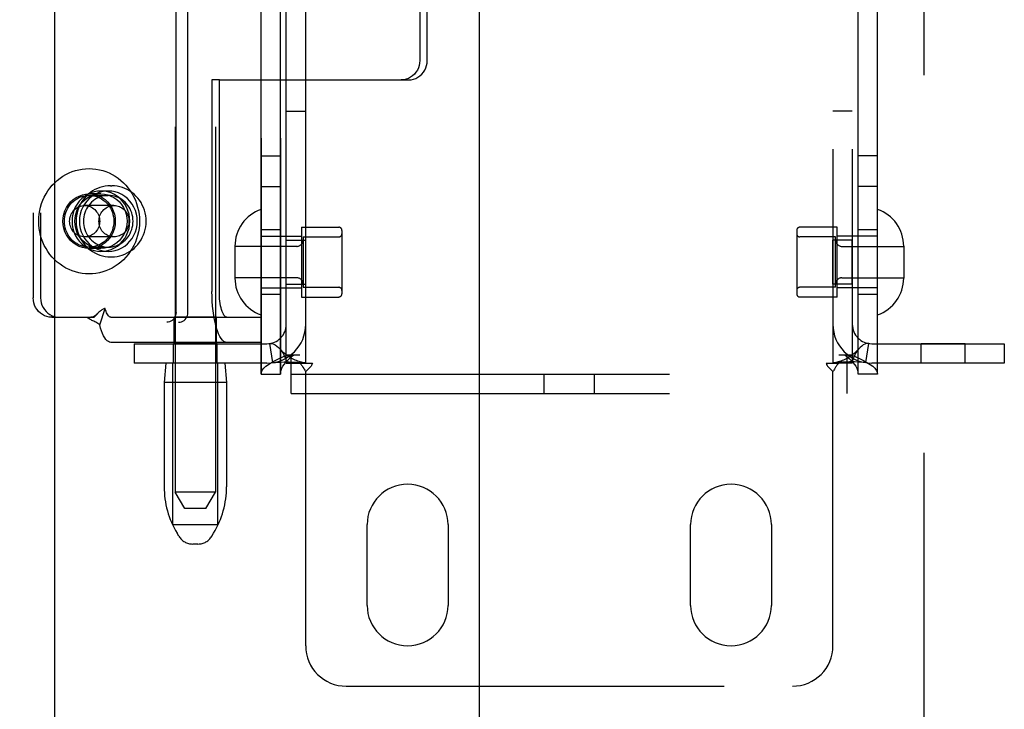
# Model space of a CAD drawing. Header units: inches. Extents: x 0 to 212, y 0 to 138.
# Tile 13 of 33: x 64.79 to 67.84, y 72.98 to 75.12. Entities that reach past the tile are written whole.
import ezdxf

# ---------------------------------------------------------------- set-up
doc = ezdxf.new("R2010")
doc.units = ezdxf.units.IN
doc.header["$LTSCALE"] = 11.6875
doc.header["$MEASUREMENT"] = 0
doc.linetypes.add('HIDDEN', pattern=[0.2, 0.1, -0.1])
doc.layers.get('0').update_dxf_attribs({"linetype": 'CONTINUOUS'})
for name, color, linetype in [('02___PRT_ALL_AXES', 7, 'CONTINUOUS'), ('DEFAULT_2', 8, 'HIDDEN'), ('DIMENSIONS', 7, 'CONTINUOUS')]:
    doc.layers.add(name, color=color, linetype=linetype)
doc.styles.get("Standard").update_dxf_attribs({"font": 'arial.ttf'})
doc.dimstyles.new('DIMSTYLE_1', dxfattribs={"dimtxt": 0.9375, "dimasz": 1.25, "dimexe": 0.09, "dimexo": 0.07, "dimgap": 0.0375, "dimtad": 0, "dimtih": 1, "dimtoh": 1, "dimzin": 4, "dimdsep": 46, "dimtxsty": 'Standard', "dimblk": '_FILLED', "dimblk1": '_FILLED', "dimblk2": '_FILLED', "dimcen": 0.09, "dimazin": 1, "dimtfac": 1, "dimtdec": 3, "dimtofl": 0, "dimtmove": 0, "dimatfit": 3, "dimldrblk": '_FILLED', "dimfxl": 0, "dimtolj": 1, "dimtzin": 4, "dimarcsym": 0})

# ---------------------------------------------------------------- blocks, each defined once
blk = doc.blocks.new('_FILLED')
at = {"color": 0, "linetype": 'ByBlock'}
blk.add_solid([(0, 0), (-1, 0.2), (-1, -0.2)], dxfattribs=at)
blk = doc.blocks.new('*D17')
at = {"layer": 'DIMENSIONS', "color": 2, "linetype": 'Continuous'}
for p, q in [((61.2775, 81.0858), (58.9157, 81.0858)), ((64.9025, 81.0858), (67.4025, 81.0858))]:
    blk.add_line(p, q, dxfattribs=at)
at = {"layer": 'DIMENSIONS', "color": 2, "linetype": 'Continuous', "xscale": 1.25, "yscale": 1.25, "zscale": 1.25}
blk.add_blockref('_FILLED', (61.2775, 81.0858), dxfattribs=at)
at = {"layer": 'DIMENSIONS', "color": 2, "linetype": 'Continuous', "xscale": 1.25, "yscale": 1.25, "zscale": 1.25, "rotation": 180}
blk.add_blockref('_FILLED', (64.9025, 81.0858), dxfattribs=at)
at = {"layer": 'DIMENSIONS', "color": 2, "linetype": 'Continuous', "insert": (58.447, 81.5545), "char_height": 0.9375, "width": 2.54763, "attachment_point": 3, "line_spacing_factor": 0.9}
blk.add_mtext('3.63', dxfattribs=at)

msp = doc.modelspace()

# ---------------------------------------------------------------- linework, layer by layer
at = {"color": 3, "linetype": 'Continuous'}
for p, q in [((64.9025, 104.8241), (64.9025, 46.5321)), ((66.215, 83.2614), (66.215, 68.0947))]:
    msp.add_line(p, q, dxfattribs=at)
at = {"layer": '02___PRT_ALL_AXES', "color": 8, "linetype": 'HIDDEN'}
for p, q in [((65.2752, 77.1222), (65.2752, 73.6531)), ((65.4002, 77.1222), (65.4002, 73.6531)), ((65.541, 74.0191), (65.541, 77.0871)), ((65.601, 74.0191), (65.601, 77.0871)), ((67.387, 74.0191), (67.387, 77.0871)), ((67.447, 74.0191), (67.447, 77.0871)), ((65.619, 74.8331), (65.679, 74.8331)), ((67.369, 74.8331), (67.309, 74.8331)), ((65.541, 74.6941), (65.601, 74.6941)), ((67.447, 74.6941), (67.387, 74.6941)), ((65.0755, 74.6021), (65.0793, 74.6021)), ((65.541, 74.5991), (65.601, 74.5991)), ((67.447, 74.5991), (67.387, 74.5991)), ((65.0458, 74.5766), (65.0092, 74.5766)), ((65.0686, 74.5856), (65.0458, 74.5856)), ((65.601, 74.4656), (65.541, 74.4656)), ((65.666, 74.4736), (65.666, 74.2576)), ((65.666, 74.4736), (65.781, 74.4736)), ((67.322, 74.4736), (67.207, 74.4736)), ((67.322, 74.2576), (67.322, 74.4736)), ((67.447, 74.4656), (67.387, 74.4656)), ((65.0458, 74.4076), (65.0092, 74.4076)), ((65.619, 74.2976), (65.619, 74.4336)), ((65.619, 74.4336), (65.679, 74.4336)), ((65.679, 74.2976), (65.679, 74.4336)), ((67.309, 74.2976), (67.309, 74.4336)), ((67.369, 74.4336), (67.309, 74.4336)), ((67.369, 74.2976), (67.369, 74.4336)), ((65.0686, 74.3986), (65.0458, 74.3986)), ((65.0755, 74.3821), (65.0793, 74.3821)), ((65.619, 74.2976), (65.679, 74.2976)), ((67.369, 74.2976), (67.309, 74.2976)), ((65.601, 74.2656), (65.541, 74.2656)), ((65.666, 74.2576), (65.781, 74.2576)), ((67.322, 74.2576), (67.207, 74.2576)), ((67.447, 74.2656), (67.387, 74.2656)), ((65.2727, 74.1171), (65.2727, 74.1951)), ((65.4027, 74.1951), (65.2727, 74.1951)), ((65.4027, 74.1171), (65.4027, 74.1951)), ((65.2697, 74.0531), (65.2697, 74.1131)), ((65.4057, 74.1131), (65.2697, 74.1131)), ((65.4027, 74.1171), (65.2727, 74.1171)), ((65.4057, 74.0531), (65.4057, 74.1131)), ((67.5822, 74.0531), (67.5822, 74.1131)), ((67.7182, 74.1131), (67.5822, 74.1131)), ((67.7182, 74.0531), (67.7182, 74.1131)), ((65.4057, 74.0531), (65.2697, 74.0531)), ((67.7182, 74.0531), (67.5822, 74.0531)), ((65.2412, 73.9931), (65.2412, 73.6706)), ((65.4342, 73.9931), (65.4342, 73.6706)), ((65.869, 73.3031), (65.869, 73.5531)), ((66.119, 73.5531), (66.119, 73.3031)), ((66.869, 73.3031), (66.869, 73.5531)), ((67.119, 73.5531), (67.119, 73.3031))]:
    msp.add_line(p, q, dxfattribs=at)
for points in [[(65.0092, 74.4076), (64.9986, 74.4083), (64.9883, 74.4104), (64.9783, 74.414), (64.9688, 74.4189), (64.9601, 74.425), (64.9521, 74.4323), (64.9451, 74.4406), (64.9393, 74.4498), (64.9346, 74.4597), (64.9312, 74.4702), (64.9291, 74.481), (64.9284, 74.4921), (64.9291, 74.5031), (64.9312, 74.5139), (64.9346, 74.5244), (64.9393, 74.5343), (64.9451, 74.5435), (64.9521, 74.5518), (64.9601, 74.5591), (64.9688, 74.5652), (64.9783, 74.5701), (64.9883, 74.5737), (64.9986, 74.5758), (65.0092, 74.5766)], [(65.0458, 74.5856), (65.0349, 74.5849), (65.0244, 74.5828), (65.0141, 74.5795), (65.0042, 74.5748), (64.995, 74.569), (64.9865, 74.562), (64.9789, 74.554), (64.9722, 74.5452), (64.9666, 74.5355), (64.9622, 74.5252), (64.959, 74.5144), (64.957, 74.5033), (64.9564, 74.4921), (64.957, 74.4808), (64.959, 74.4697), (64.9622, 74.4589), (64.9666, 74.4486), (64.9722, 74.4389), (64.9789, 74.4301), (64.9865, 74.4221), (64.995, 74.4151), (65.0042, 74.4093), (65.0141, 74.4046), (65.0244, 74.4013), (65.0349, 74.3993), (65.0458, 74.3986)], [(65.0458, 74.4076), (65.0352, 74.4083), (65.0249, 74.4104), (65.0149, 74.414), (65.0054, 74.4189), (64.9966, 74.425), (64.9886, 74.4323), (64.9817, 74.4406), (64.9758, 74.4498), (64.9711, 74.4597), (64.9677, 74.4702), (64.9657, 74.481), (64.965, 74.4921), (64.9657, 74.5031), (64.9677, 74.5139), (64.9711, 74.5244), (64.9758, 74.5343), (64.9817, 74.5435), (64.9886, 74.5518), (64.9966, 74.5591), (65.0054, 74.5652), (65.0149, 74.5701), (65.0249, 74.5737), (65.0352, 74.5758), (65.0458, 74.5766)], [(65.0686, 74.5856), (65.0577, 74.5849), (65.0472, 74.5828), (65.0369, 74.5795), (65.027, 74.5748), (65.0178, 74.569), (65.0093, 74.562), (65.0017, 74.554), (64.995, 74.5452), (64.9894, 74.5355), (64.985, 74.5252), (64.9818, 74.5144), (64.9798, 74.5033), (64.9792, 74.4921), (64.9798, 74.4808), (64.9818, 74.4697), (64.985, 74.4589), (64.9894, 74.4486), (64.995, 74.4389), (65.0017, 74.4301), (65.0093, 74.4221), (65.0178, 74.4151), (65.027, 74.4093), (65.0369, 74.4046), (65.0472, 74.4013), (65.0577, 74.3993), (65.0686, 74.3986)], [(65.0686, 74.5721), (65.0623, 74.5718), (65.056, 74.571), (65.0498, 74.5696), (65.0438, 74.5677), (65.0379, 74.5653), (65.0322, 74.5624), (65.0268, 74.559), (65.0216, 74.5552), (65.0168, 74.5509), (65.0123, 74.5462), (65.0082, 74.5412), (65.0045, 74.5358), (65.0013, 74.5301), (64.9985, 74.5242), (64.9962, 74.518), (64.9944, 74.5117), (64.9931, 74.5052), (64.9924, 74.4987), (64.9921, 74.4921)], [(65.0092, 74.5766), (65.0199, 74.5758), (65.0302, 74.5737), (65.0402, 74.5701), (65.0496, 74.5652), (65.0584, 74.5591), (65.0664, 74.5518), (65.0733, 74.5435), (65.0792, 74.5343), (65.0839, 74.5244), (65.0873, 74.5139), (65.0894, 74.5031), (65.0901, 74.4921), (65.0894, 74.481), (65.0873, 74.4702), (65.0839, 74.4597), (65.0792, 74.4498), (65.0733, 74.4406), (65.0664, 74.4323), (65.0584, 74.425), (65.0496, 74.4189), (65.0402, 74.414), (65.0302, 74.4104), (65.0199, 74.4083), (65.0092, 74.4076)], [(65.0458, 74.3986), (65.0566, 74.3993), (65.0672, 74.4013), (65.0775, 74.4046), (65.0873, 74.4093), (65.0966, 74.4151), (65.1051, 74.4221), (65.1127, 74.4301), (65.1194, 74.4389), (65.125, 74.4486), (65.1294, 74.4589), (65.1326, 74.4697), (65.1346, 74.4808), (65.1352, 74.4921), (65.1346, 74.5033), (65.1326, 74.5144), (65.1294, 74.5252), (65.125, 74.5355), (65.1194, 74.5452), (65.1127, 74.554), (65.1051, 74.562), (65.0966, 74.569), (65.0873, 74.5748), (65.0775, 74.5795), (65.0672, 74.5828), (65.0566, 74.5849), (65.0458, 74.5856)], [(65.0458, 74.5766), (65.0564, 74.5758), (65.0667, 74.5737), (65.0767, 74.5701), (65.0862, 74.5652), (65.095, 74.5591), (65.1029, 74.5518), (65.1099, 74.5435), (65.1158, 74.5343), (65.1204, 74.5244), (65.1238, 74.5139), (65.1259, 74.5031), (65.1266, 74.4921), (65.1259, 74.481), (65.1238, 74.4702), (65.1204, 74.4597), (65.1158, 74.4498), (65.1099, 74.4406), (65.1029, 74.4323), (65.095, 74.425), (65.0862, 74.4189), (65.0767, 74.414), (65.0667, 74.4104), (65.0564, 74.4083), (65.0458, 74.4076)], [(65.0686, 74.3986), (65.0794, 74.3993), (65.09, 74.4013), (65.1003, 74.4046), (65.1101, 74.4093), (65.1194, 74.4151), (65.1279, 74.4221), (65.1355, 74.4301), (65.1422, 74.4389), (65.1478, 74.4486), (65.1522, 74.4589), (65.1554, 74.4697), (65.1574, 74.4808), (65.158, 74.4921), (65.1574, 74.5033), (65.1554, 74.5144), (65.1522, 74.5252), (65.1478, 74.5355), (65.1422, 74.5452), (65.1355, 74.554), (65.1279, 74.562), (65.1194, 74.569), (65.1101, 74.5748), (65.1003, 74.5795), (65.09, 74.5828), (65.0794, 74.5849), (65.0686, 74.5856)], [(65.1451, 74.4921), (65.1448, 74.4987), (65.1441, 74.5052), (65.1428, 74.5117), (65.141, 74.518), (65.1387, 74.5242), (65.1359, 74.5301), (65.1326, 74.5358), (65.129, 74.5412), (65.1249, 74.5462), (65.1204, 74.5509), (65.1156, 74.5552), (65.1104, 74.559), (65.105, 74.5624), (65.0993, 74.5653), (65.0934, 74.5677), (65.0874, 74.5696), (65.0812, 74.571), (65.0749, 74.5718), (65.0686, 74.5721)], [(64.9921, 74.4921), (64.9924, 74.4854), (64.9931, 74.4789), (64.9944, 74.4724), (64.9962, 74.4661), (64.9985, 74.4599), (65.0013, 74.454), (65.0045, 74.4483), (65.0082, 74.4429), (65.0123, 74.4379), (65.0168, 74.4332), (65.0216, 74.4289), (65.0268, 74.4251), (65.0322, 74.4217), (65.0379, 74.4188), (65.0438, 74.4164), (65.0498, 74.4145), (65.056, 74.4131), (65.0623, 74.4123), (65.0686, 74.4121)], [(65.0686, 74.4121), (65.0749, 74.4123), (65.0812, 74.4131), (65.0874, 74.4145), (65.0934, 74.4164), (65.0993, 74.4188), (65.105, 74.4217), (65.1104, 74.4251), (65.1156, 74.4289), (65.1204, 74.4332), (65.1249, 74.4379), (65.129, 74.4429), (65.1326, 74.4483), (65.1359, 74.454), (65.1387, 74.4599), (65.141, 74.4661), (65.1428, 74.4724), (65.1441, 74.4789), (65.1448, 74.4854), (65.1451, 74.4921)]]:
    msp.add_lwpolyline(points, dxfattribs=at)
for centre, start, end in [((65.994, 73.5531), 0, 180), ((66.994, 73.5531), 0, 180), ((65.994, 73.3031), 180, 360), ((66.994, 73.3031), 180, 360)]:
    msp.add_arc(centre, 0.125, start, end, dxfattribs=at)
at = {"layer": 'DEFAULT_2', "color": 8, "linetype": 'HIDDEN'}
for p, q in [((67.59, 104.1631), (67.59, 47.1931)), ((65.541, 77.0871), (65.541, 74.0191)), ((65.601, 77.0871), (65.601, 74.0191)), ((67.387, 74.0191), (67.387, 77.0871)), ((67.447, 74.0191), (67.447, 77.0871)), ((65.619, 74.0531), (65.619, 77.0531)), ((65.679, 74.0531), (65.679, 77.0531)), ((67.309, 77.0531), (67.309, 74.0531)), ((67.369, 77.0531), (67.369, 74.0531)), ((65.278, 74.2096), (65.278, 76.8996)), ((65.3145, 74.2096), (65.3145, 76.8996)), ((64.8364, 76.8551), (64.8364, 74.2551)), ((64.8592, 76.8551), (64.8592, 74.2551)), ((66.0317, 75.4136), (66.0317, 74.9896)), ((66.0545, 74.9896), (66.0545, 75.4136)), ((65.3891, 74.9296), (65.3891, 74.2751)), ((65.4119, 74.9296), (65.3891, 74.9296)), ((65.4119, 74.2751), (65.4119, 74.9296)), ((65.4119, 74.9296), (65.9972, 74.9296)), ((65.0092, 74.5721), (65.0686, 74.5721)), ((65.0861, 74.5406), (64.9955, 74.5406)), ((65.0861, 74.4436), (64.9955, 74.4436)), ((65.541, 74.4456), (65.666, 74.4456)), ((65.671, 74.4436), (65.671, 74.2876)), ((65.671, 74.4436), (65.781, 74.4436)), ((65.791, 74.4636), (65.791, 74.2676)), ((67.197, 74.4636), (67.197, 74.2676)), ((67.317, 74.4436), (67.207, 74.4436)), ((67.317, 74.2876), (67.317, 74.4436)), ((67.447, 74.4456), (67.322, 74.4456)), ((65.0092, 74.4121), (65.0686, 74.4121)), ((65.46, 74.4151), (65.46, 74.316)), ((65.651, 74.4141), (65.46, 74.4141)), ((67.337, 74.4141), (67.528, 74.4141)), ((67.528, 74.4151), (67.528, 74.316)), ((65.651, 74.3171), (65.46, 74.3171)), ((67.337, 74.3171), (67.528, 74.3171)), ((65.541, 74.2856), (65.666, 74.2856)), ((65.671, 74.2876), (65.781, 74.2876)), ((67.317, 74.2876), (67.207, 74.2876)), ((67.447, 74.2856), (67.322, 74.2856)), ((65.0419, 74.1713), (65.059, 74.2225)), ((64.8937, 74.1951), (64.9165, 74.1951)), ((64.9165, 74.1951), (65.0249, 74.1951)), ((65.036, 74.2066), (65.0354, 74.206)), ((65.0767, 74.1951), (65.5407, 74.1951)), ((65.5408, 74.1951), (65.5408, 74.1171)), ((63.5099, 74.1796), (65.2858, 74.1796)), ((65.5407, 74.1171), (65.0767, 74.1171)), ((65.149, 74.1131), (65.149, 74.0531)), ((65.149, 74.1131), (65.559, 74.1131)), ((65.5768, 74.0544), (65.5679, 74.1137)), ((67.4112, 74.0544), (67.4201, 74.1137)), ((67.429, 74.1131), (67.839, 74.1131)), ((67.839, 74.1131), (67.839, 74.0531)), ((65.6239, 74.0791), (65.661, 74.0791)), ((65.6345, 73.9591), (65.6345, 74.0791)), ((67.327, 74.0791), (67.364, 74.0791)), ((67.3535, 73.9591), (67.3535, 74.0791)), ((65.559, 74.0531), (65.149, 74.0531)), ((65.2462, 74.0531), (65.2412, 73.9931)), ((65.2677, 73.5531), (65.2677, 74.0531)), ((65.4077, 73.5531), (65.4077, 74.0531)), ((65.4292, 74.0531), (65.4342, 73.9931)), ((65.619, 74.0531), (65.6606, 74.0531)), ((65.6606, 74.0531), (65.6998, 74.0531)), ((67.2881, 74.0531), (67.3273, 74.0531)), ((67.369, 74.0531), (67.3273, 74.0531)), ((67.839, 74.0531), (67.429, 74.0531)), ((65.541, 74.0191), (65.601, 74.0191)), ((65.6345, 74.0191), (67.3535, 74.0191)), ((65.679, 73.1781), (65.679, 74.0269)), ((66.416, 73.9591), (66.416, 74.0191)), ((66.572, 73.9591), (66.572, 74.0191)), ((67.309, 73.1781), (67.309, 74.0269)), ((67.447, 74.0191), (67.387, 74.0191)), ((65.4342, 73.9931), (65.2412, 73.9931)), ((65.6345, 73.9591), (67.3535, 73.9591)), ((65.3052, 73.6031), (65.2752, 73.6531)), ((65.4002, 73.6531), (65.2752, 73.6531)), ((65.3702, 73.6031), (65.4002, 73.6531)), ((65.3702, 73.6031), (65.3052, 73.6031)), ((65.2677, 73.5531), (65.4077, 73.5531)), ((65.2866, 73.5173), (65.2811, 73.5265)), ((65.3888, 73.5173), (65.3943, 73.5265)), ((65.3459, 73.4931), (65.3295, 73.4931)), ((65.804, 73.0531), (67.184, 73.0531))]:
    msp.add_line(p, q, dxfattribs=at)
for points in [[(66.0317, 74.9896), (66.0312, 74.9817), (66.0298, 74.974), (66.0274, 74.9666), (66.0241, 74.9596), (66.0199, 74.953), (66.0149, 74.9471), (66.0093, 74.942), (66.0031, 74.9376), (65.9963, 74.9341), (65.9892, 74.9316), (65.9819, 74.9301), (65.9744, 74.9296)], [(65.9972, 74.9296), (66.0047, 74.9301), (66.012, 74.9316), (66.0191, 74.9341), (66.0259, 74.9376), (66.0321, 74.942), (66.0377, 74.9471), (66.0427, 74.953), (66.0469, 74.9596), (66.0502, 74.9666), (66.0526, 74.974), (66.054, 74.9817), (66.0545, 74.9896)], [(64.8534, 74.4921), (64.8537, 74.5032), (64.8548, 74.5142), (64.8566, 74.5252), (64.8591, 74.536), (64.8624, 74.5466), (64.8663, 74.557), (64.8708, 74.567), (64.8761, 74.5767), (64.8819, 74.5861), (64.8883, 74.5949), (64.8953, 74.6033), (64.9028, 74.6112), (64.9109, 74.6185), (64.9194, 74.6252), (64.9283, 74.6313), (64.9375, 74.6368), (64.9471, 74.6416), (64.957, 74.6456), (64.9672, 74.649), (64.9775, 74.6516), (64.988, 74.6535), (64.9986, 74.6547), (65.0092, 74.6551), (65.0199, 74.6547), (65.0305, 74.6535), (65.041, 74.6516), (65.0513, 74.649), (65.0614, 74.6456), (65.0713, 74.6416), (65.081, 74.6368), (65.0902, 74.6313), (65.0991, 74.6252), (65.1076, 74.6185), (65.1156, 74.6112), (65.1232, 74.6033), (65.1302, 74.5949), (65.1366, 74.5861), (65.1424, 74.5767), (65.1476, 74.567), (65.1522, 74.557), (65.1561, 74.5466), (65.1593, 74.536), (65.1619, 74.5252), (65.1637, 74.5142), (65.1648, 74.5032), (65.1651, 74.4921)], [(65.0755, 74.6021), (65.0672, 74.6017), (65.0589, 74.6007), (65.0508, 74.599), (65.0428, 74.5967), (65.035, 74.5938), (65.0274, 74.5902), (65.0201, 74.586), (65.0132, 74.5812), (65.0067, 74.5759), (65.0005, 74.57), (64.9948, 74.5637), (64.9896, 74.5569), (64.985, 74.5497), (64.9809, 74.5421), (64.9774, 74.5343), (64.9745, 74.5262), (64.9722, 74.5178), (64.9706, 74.5093), (64.9696, 74.5007), (64.9692, 74.4921)], [(65.1855, 74.4921), (65.1852, 74.5007), (65.1842, 74.5093), (65.1825, 74.5178), (65.1802, 74.5262), (65.1773, 74.5343), (65.1738, 74.5422), (65.1697, 74.5497), (65.1651, 74.5569), (65.1599, 74.5637), (65.1542, 74.57), (65.1481, 74.5759), (65.1415, 74.5812), (65.1346, 74.586), (65.1273, 74.5902), (65.1198, 74.5937), (65.112, 74.5967), (65.104, 74.599), (65.0958, 74.6007), (65.0876, 74.6017), (65.0793, 74.6021)], [(64.9327, 74.4921), (64.933, 74.4991), (64.9339, 74.5059), (64.9353, 74.5128), (64.9374, 74.5194), (64.9399, 74.5259), (64.943, 74.5321), (64.9466, 74.5379), (64.9506, 74.5435), (64.9551, 74.5486), (64.9601, 74.5533), (64.9654, 74.5576), (64.971, 74.5613), (64.9769, 74.5646), (64.9831, 74.5672), (64.9894, 74.5693), (64.996, 74.5708), (65.0026, 74.5717), (65.0092, 74.5721)], [(65.0092, 74.5721), (65.0159, 74.5717), (65.0225, 74.5708), (65.029, 74.5693), (65.0354, 74.5672), (65.0416, 74.5646), (65.0475, 74.5613), (65.0531, 74.5576), (65.0584, 74.5533), (65.0633, 74.5486), (65.0678, 74.5435), (65.0719, 74.5379), (65.0755, 74.5321), (65.0786, 74.5259), (65.0811, 74.5194), (65.0831, 74.5128), (65.0846, 74.5059), (65.0855, 74.4991), (65.0857, 74.4921)], [(64.9491, 74.4921), (64.9493, 74.4965), (64.9499, 74.501), (64.9509, 74.5053), (64.9523, 74.5096), (64.954, 74.5137), (64.9561, 74.5176), (64.9585, 74.5213), (64.9612, 74.5247), (64.9643, 74.5279), (64.9676, 74.5308), (64.9711, 74.5333), (64.9748, 74.5355), (64.9787, 74.5373), (64.9828, 74.5387), (64.987, 74.5397), (64.9912, 74.5403), (64.9955, 74.5406)], [(64.9955, 74.5406), (64.9998, 74.5403), (65.004, 74.5397), (65.0082, 74.5387), (65.0123, 74.5373), (65.0162, 74.5355), (65.0199, 74.5333), (65.0235, 74.5308), (65.0267, 74.5279), (65.0298, 74.5247), (65.0325, 74.5213), (65.0349, 74.5176), (65.037, 74.5137), (65.0388, 74.5096), (65.0401, 74.5053), (65.0411, 74.501), (65.0417, 74.4965), (65.0419, 74.4921)], [(65.0398, 74.4921), (65.04, 74.4965), (65.0405, 74.501), (65.0415, 74.5053), (65.0429, 74.5096), (65.0446, 74.5137), (65.0467, 74.5176), (65.0491, 74.5213), (65.0519, 74.5247), (65.0549, 74.5279), (65.0582, 74.5308), (65.0617, 74.5333), (65.0655, 74.5355), (65.0694, 74.5373), (65.0734, 74.5387), (65.0776, 74.5397), (65.0819, 74.5403), (65.0861, 74.5406)], [(65.0861, 74.5406), (65.0904, 74.5403), (65.0947, 74.5397), (65.0988, 74.5387), (65.1029, 74.5373), (65.1068, 74.5355), (65.1106, 74.5333), (65.1141, 74.5308), (65.1174, 74.5279), (65.1204, 74.5247), (65.1231, 74.5213), (65.1256, 74.5176), (65.1277, 74.5137), (65.1294, 74.5096), (65.1307, 74.5053), (65.1317, 74.501), (65.1323, 74.4965), (65.1325, 74.4921)], [(65.1651, 74.4921), (65.1648, 74.4809), (65.1637, 74.4699), (65.1619, 74.4589), (65.1593, 74.4481), (65.1561, 74.4375), (65.1522, 74.4271), (65.1476, 74.4171), (65.1424, 74.4074), (65.1366, 74.3981), (65.1302, 74.3892), (65.1232, 74.3808), (65.1156, 74.3729), (65.1076, 74.3656), (65.0991, 74.3589), (65.0902, 74.3528), (65.081, 74.3473), (65.0713, 74.3425), (65.0614, 74.3385), (65.0513, 74.3351), (65.041, 74.3325), (65.0305, 74.3306), (65.0199, 74.3294), (65.0092, 74.3291), (64.9986, 74.3294), (64.988, 74.3306), (64.9775, 74.3325), (64.9672, 74.3351), (64.957, 74.3385), (64.9471, 74.3425), (64.9375, 74.3473), (64.9283, 74.3528), (64.9194, 74.3589), (64.9109, 74.3656), (64.9028, 74.3729), (64.8953, 74.3808), (64.8883, 74.3892), (64.8819, 74.3981), (64.8761, 74.4074), (64.8708, 74.4171), (64.8663, 74.4271), (64.8624, 74.4375), (64.8591, 74.4481), (64.8566, 74.4589), (64.8548, 74.4699), (64.8537, 74.4809), (64.8534, 74.4921)], [(65.0092, 74.4121), (65.0026, 74.4124), (64.996, 74.4133), (64.9894, 74.4148), (64.9831, 74.4169), (64.9769, 74.4195), (64.971, 74.4228), (64.9654, 74.4265), (64.9601, 74.4308), (64.9551, 74.4355), (64.9506, 74.4406), (64.9466, 74.4462), (64.943, 74.4521), (64.9399, 74.4582), (64.9374, 74.4647), (64.9353, 74.4713), (64.9339, 74.4782), (64.933, 74.4851), (64.9327, 74.4921)], [(64.9955, 74.4436), (64.9912, 74.4438), (64.987, 74.4444), (64.9828, 74.4454), (64.9787, 74.4468), (64.9748, 74.4486), (64.9711, 74.4508), (64.9676, 74.4533), (64.9643, 74.4562), (64.9612, 74.4594), (64.9585, 74.4628), (64.9561, 74.4665), (64.954, 74.4704), (64.9523, 74.4745), (64.9509, 74.4788), (64.9499, 74.4831), (64.9493, 74.4876), (64.9491, 74.4921)], [(64.9692, 74.4921), (64.9696, 74.4834), (64.9706, 74.4748), (64.9722, 74.4663), (64.9745, 74.4579), (64.9774, 74.4498), (64.9809, 74.4419), (64.985, 74.4344), (64.9897, 74.4272), (64.9948, 74.4204), (65.0005, 74.4141), (65.0067, 74.4082), (65.0132, 74.4029), (65.0201, 74.3981), (65.0274, 74.394), (65.035, 74.3904), (65.0428, 74.3874), (65.0508, 74.3851), (65.0589, 74.3834), (65.0672, 74.3824), (65.0755, 74.3821)], [(65.0419, 74.4921), (65.0417, 74.4876), (65.0411, 74.4831), (65.0401, 74.4788), (65.0388, 74.4745), (65.037, 74.4704), (65.0349, 74.4665), (65.0325, 74.4628), (65.0298, 74.4594), (65.0267, 74.4562), (65.0235, 74.4533), (65.0199, 74.4508), (65.0162, 74.4486), (65.0123, 74.4468), (65.0082, 74.4454), (65.004, 74.4444), (64.9998, 74.4438), (64.9955, 74.4436)], [(65.0857, 74.4921), (65.0855, 74.4851), (65.0846, 74.4782), (65.0831, 74.4713), (65.0811, 74.4647), (65.0786, 74.4582), (65.0755, 74.4521), (65.0719, 74.4462), (65.0678, 74.4406), (65.0633, 74.4355), (65.0584, 74.4308), (65.0531, 74.4265), (65.0475, 74.4228), (65.0416, 74.4195), (65.0354, 74.4169), (65.029, 74.4148), (65.0225, 74.4133), (65.0159, 74.4124), (65.0092, 74.4121)], [(65.0861, 74.4436), (65.0819, 74.4438), (65.0776, 74.4444), (65.0734, 74.4454), (65.0694, 74.4468), (65.0655, 74.4486), (65.0617, 74.4508), (65.0582, 74.4533), (65.0549, 74.4562), (65.0519, 74.4594), (65.0491, 74.4628), (65.0467, 74.4665), (65.0446, 74.4704), (65.0429, 74.4745), (65.0415, 74.4788), (65.0405, 74.4831), (65.04, 74.4876), (65.0398, 74.4921)], [(65.0793, 74.3821), (65.0876, 74.3824), (65.0958, 74.3834), (65.1039, 74.3851), (65.1119, 74.3874), (65.1198, 74.3904), (65.1273, 74.3939), (65.1346, 74.3981), (65.1415, 74.4029), (65.1481, 74.4082), (65.1542, 74.4141), (65.1599, 74.4204), (65.1651, 74.4272), (65.1697, 74.4344), (65.1738, 74.442), (65.1773, 74.4498), (65.1803, 74.4579), (65.1825, 74.4663), (65.1842, 74.4748), (65.1852, 74.4834), (65.1855, 74.4921)], [(65.1325, 74.4921), (65.1323, 74.4876), (65.1317, 74.4831), (65.1307, 74.4788), (65.1294, 74.4745), (65.1277, 74.4704), (65.1256, 74.4665), (65.1231, 74.4628), (65.1204, 74.4594), (65.1174, 74.4562), (65.1141, 74.4533), (65.1106, 74.4508), (65.1068, 74.4486), (65.1029, 74.4468), (65.0988, 74.4454), (65.0947, 74.4444), (65.0904, 74.4438), (65.0861, 74.4436)], [(64.8937, 74.1951), (64.8862, 74.1956), (64.8789, 74.1971), (64.8718, 74.1996), (64.865, 74.2031), (64.8588, 74.2075), (64.8532, 74.2126), (64.8482, 74.2185), (64.844, 74.2251), (64.8407, 74.2321), (64.8383, 74.2395), (64.8369, 74.2472), (64.8364, 74.2551)], [(64.8592, 74.2551), (64.8597, 74.2472), (64.8611, 74.2395), (64.8635, 74.2321), (64.8669, 74.2251), (64.871, 74.2185), (64.876, 74.2126), (64.8816, 74.2075), (64.8879, 74.2031), (64.8946, 74.1996), (64.9017, 74.1971), (64.909, 74.1956), (64.9165, 74.1951)], [(65.4353, 74.1171), (65.4307, 74.1178), (65.4263, 74.1201), (65.4219, 74.1239), (65.4176, 74.1291), (65.4135, 74.1357), (65.4096, 74.1437), (65.406, 74.1529), (65.4026, 74.1633), (65.3996, 74.1748), (65.3969, 74.1873), (65.3946, 74.2006), (65.3926, 74.2146), (65.3911, 74.2292), (65.39, 74.2442), (65.3893, 74.2595), (65.3891, 74.2751)], [(65.4353, 74.1951), (65.433, 74.1954), (65.4307, 74.1966), (65.4285, 74.1985), (65.4263, 74.2011), (65.4243, 74.2045), (65.4223, 74.2085), (65.4205, 74.2132), (65.4188, 74.2185), (65.4172, 74.2243), (65.4158, 74.2306), (65.4147, 74.2373), (65.4137, 74.2444), (65.4129, 74.2518), (65.4124, 74.2594), (65.412, 74.2672), (65.4119, 74.2751)], [(65.059, 74.2225), (65.0569, 74.2219), (65.0548, 74.2212), (65.0527, 74.2202), (65.0506, 74.219), (65.0484, 74.2176), (65.0461, 74.216), (65.044, 74.2143), (65.042, 74.2124), (65.0398, 74.2104), (65.0376, 74.2083), (65.036, 74.2066)], [(65.0767, 74.1951), (65.0747, 74.1953), (65.0727, 74.1962), (65.0708, 74.1977), (65.0688, 74.1997), (65.067, 74.2022), (65.0652, 74.2053), (65.0635, 74.2089), (65.0619, 74.213), (65.0604, 74.2175), (65.059, 74.2225)], [(65.0419, 74.1713), (65.0389, 74.1737), (65.0359, 74.1759), (65.0329, 74.1778), (65.0298, 74.1795), (65.0268, 74.181), (65.0238, 74.1824), (65.0209, 74.1838), (65.0181, 74.1851), (65.0152, 74.1866), (65.0122, 74.1881), (65.0094, 74.1898), (65.0067, 74.1916), (65.0042, 74.1933), (65.0021, 74.1951)], [(65.036, 74.2066), (65.0334, 74.2041), (65.031, 74.202), (65.0287, 74.2002), (65.0263, 74.1987), (65.0238, 74.1974), (65.0213, 74.1963), (65.0186, 74.1956), (65.0158, 74.1951), (65.0141, 74.1951)], [(65.0354, 74.206), (65.0288, 74.199), (65.0268, 74.197), (65.0249, 74.1951)], [(65.278, 74.2096), (65.2776, 74.2048), (65.2766, 74.2003), (65.2748, 74.1959), (65.2725, 74.1919), (65.2696, 74.1883), (65.2661, 74.1853), (65.2623, 74.1828), (65.2581, 74.181), (65.2538, 74.1799), (65.2493, 74.1796)], [(65.2858, 74.1796), (65.2904, 74.1799), (65.2947, 74.181), (65.2988, 74.1828), (65.3027, 74.1853), (65.3061, 74.1883), (65.309, 74.1919), (65.3114, 74.1959), (65.3131, 74.2003), (65.3141, 74.2048), (65.3145, 74.2096)], [(65.0767, 74.1171), (65.0727, 74.1176), (65.0688, 74.1194), (65.065, 74.1222), (65.0612, 74.1262), (65.0575, 74.1313), (65.054, 74.1374), (65.0507, 74.1445), (65.0475, 74.1525), (65.0446, 74.1615), (65.0419, 74.1713)], [(65.5679, 74.1137), (65.5714, 74.1139), (65.5754, 74.1133), (65.58, 74.1117), (65.5849, 74.1091), (65.5899, 74.1056), (65.5948, 74.1013), (65.5989, 74.097)], [(67.4201, 74.1137), (67.4165, 74.1139), (67.4125, 74.1133), (67.4079, 74.1117), (67.403, 74.1091), (67.398, 74.1056), (67.3931, 74.1013), (67.389, 74.097)], [(65.541, 74.0191), (65.5419, 74.0251), (65.5447, 74.0311), (65.5494, 74.0371), (65.5558, 74.0431), (65.5639, 74.0491), (65.5735, 74.0551), (65.5845, 74.0611), (65.5967, 74.0671), (65.6099, 74.0731), (65.6239, 74.0791)], [(65.5989, 74.097), (65.5995, 74.0964), (65.6038, 74.0909), (65.6079, 74.085), (65.6116, 74.0786), (65.6147, 74.0719), (65.617, 74.0652), (65.6185, 74.0589), (65.619, 74.0531)], [(65.676, 74.0537), (65.6729, 74.0542), (65.6694, 74.0549), (65.6659, 74.0557), (65.6621, 74.0567), (65.6583, 74.0579), (65.6544, 74.0592), (65.6503, 74.0608), (65.6463, 74.0625), (65.6422, 74.0643), (65.638, 74.0664), (65.6339, 74.0686), (65.6298, 74.071), (65.6257, 74.0737), (65.6216, 74.0765), (65.6176, 74.0795), (65.6135, 74.0828), (65.6095, 74.0863), (65.6056, 74.09), (65.6016, 74.094), (65.5989, 74.097)], [(65.601, 74.0191), (65.6014, 74.0251), (65.6028, 74.0311), (65.6052, 74.0371), (65.6084, 74.0431), (65.6124, 74.0491), (65.6172, 74.0551), (65.6227, 74.0611), (65.6288, 74.0671), (65.6354, 74.0731), (65.6424, 74.0791)], [(67.389, 74.097), (67.3862, 74.094), (67.3823, 74.0899), (67.3783, 74.0862), (67.3743, 74.0827), (67.3702, 74.0794), (67.3661, 74.0764), (67.362, 74.0735), (67.3579, 74.0709), (67.3537, 74.0685), (67.3496, 74.0662), (67.3454, 74.0642), (67.3413, 74.0623), (67.3372, 74.0606), (67.3332, 74.0591), (67.3293, 74.0578), (67.3255, 74.0566), (67.3218, 74.0557), (67.3183, 74.0548), (67.3149, 74.0542), (67.3119, 74.0537), (67.3108, 74.0535)], [(67.3455, 74.0791), (67.3525, 74.0731), (67.3591, 74.0671), (67.3652, 74.0611), (67.3707, 74.0551), (67.3755, 74.0491), (67.3795, 74.0431), (67.3827, 74.0371), (67.3851, 74.0311), (67.3865, 74.0251), (67.387, 74.0191)], [(67.364, 74.0791), (67.378, 74.0731), (67.3912, 74.0671), (67.4034, 74.0611), (67.4144, 74.0551), (67.424, 74.0491), (67.4321, 74.0431), (67.4385, 74.0371), (67.4432, 74.0311), (67.446, 74.0251), (67.447, 74.0191)], [(67.389, 74.097), (67.3885, 74.0964), (67.3841, 74.0909), (67.38, 74.085), (67.3763, 74.0786), (67.3732, 74.0719), (67.3709, 74.0652), (67.3694, 74.0589), (67.369, 74.0531)], [(65.5768, 74.0544), (65.5853, 74.0554), (65.5942, 74.056), (65.6032, 74.0564), (65.612, 74.0566), (65.6202, 74.0566), (65.6278, 74.0565), (65.6348, 74.0563), (65.6413, 74.0561), (65.6474, 74.0558), (65.6532, 74.0555), (65.6587, 74.0552), (65.6637, 74.0548), (65.6682, 74.0545), (65.672, 74.0541), (65.675, 74.0538), (65.6765, 74.0536)], [(65.6606, 74.0531), (65.6628, 74.0507), (65.6647, 74.0484), (65.6664, 74.0463), (65.6678, 74.0442), (65.6692, 74.0422), (65.6704, 74.0402)], [(65.6704, 74.0402), (65.6729, 74.0362), (65.6743, 74.0339), (65.6759, 74.0315), (65.6774, 74.0291), (65.679, 74.0269)], [(65.676, 74.0537), (65.6772, 74.0535), (65.6785, 74.0533), (65.679, 74.0531)], [(65.6998, 74.0531), (65.6992, 74.0507), (65.6984, 74.0483), (65.6971, 74.0459), (65.6955, 74.0436), (65.6938, 74.0415), (65.6919, 74.0396), (65.6899, 74.0376)], [(67.2881, 74.0531), (67.2887, 74.0507), (67.2896, 74.0483), (67.2909, 74.0459), (67.2925, 74.0436), (67.2942, 74.0415), (67.296, 74.0396), (67.2981, 74.0376), (67.3025, 74.0336)], [(67.3108, 74.0535), (67.3094, 74.0533), (67.309, 74.0531)], [(67.4112, 74.0544), (67.4027, 74.0554), (67.3937, 74.056), (67.3847, 74.0564), (67.3759, 74.0566), (67.3677, 74.0566), (67.3601, 74.0565), (67.3531, 74.0563), (67.3466, 74.0561), (67.3405, 74.0558), (67.3347, 74.0555), (67.3292, 74.0552), (67.3242, 74.0548), (67.3197, 74.0545), (67.316, 74.0541), (67.3129, 74.0538), (67.3114, 74.0536)], [(67.3273, 74.0531), (67.3251, 74.0507), (67.3232, 74.0484), (67.3215, 74.0463), (67.3201, 74.0442), (67.3188, 74.0422), (67.3175, 74.0402), (67.315, 74.0362)], [(65.6899, 74.0376), (65.6854, 74.0336), (65.6831, 74.0314), (65.681, 74.0292), (65.679, 74.0269)], [(67.3025, 74.0336), (67.3048, 74.0314), (67.307, 74.0292), (67.309, 74.0269)], [(67.315, 74.0362), (67.3136, 74.0339), (67.3121, 74.0315), (67.3105, 74.0292), (67.309, 74.0269)]]:
    msp.add_lwpolyline(points, dxfattribs=at)
for centre, radius, start, end in [((65.58, 74.4151), 0.12, 108.9656, 180), ((67.408, 74.4151), 0.12, 0, 71.0344), ((65.781, 74.4636), 0.01, 0, 90), ((67.207, 74.4636), 0.01, 90, 180), ((65.781, 74.4536), 0.01, 270, 360), ((67.207, 74.4536), 0.01, 180, 270), ((65.651, 74.4341), 0.02, 270, 360), ((67.337, 74.4341), 0.02, 180, 270), ((65.58, 74.316), 0.12, 180, 251.0344), ((65.651, 74.2971), 0.02, 0, 90), ((67.337, 74.2971), 0.02, 90, 180), ((67.408, 74.316), 0.12, 288.9656, 360), ((65.781, 74.2776), 0.01, 0, 90), ((67.207, 74.2776), 0.01, 90, 180), ((65.781, 74.2676), 0.01, 270, 360), ((67.207, 74.2676), 0.01, 180, 270), ((65.559, 74.1731), 0.12, 270, 360), ((65.559, 74.1731), 0.06, 270, 360), ((67.429, 74.1731), 0.12, 180, 270), ((67.429, 74.1731), 0.06, 180, 270), ((65.5212, 73.6706), 0.28, 180, 210.9637), ((65.1542, 73.6706), 0.28, 329.0363, 360), ((65.3295, 73.5431), 0.05, 210.9637, 270), ((65.3459, 73.5431), 0.05, 270, 329.0363), ((65.804, 73.1781), 0.125, 180, 270), ((67.184, 73.1781), 0.125, 270, 360)]:
    msp.add_arc(centre, radius, start, end, dxfattribs=at)

# ---------------------------------------------------------------- dimensions: what is measured, and where the dimension line sits
at = {"layer": 'DIMENSIONS', "color": 2, "linetype": 'Continuous'}
dim = msp.add_linear_dim(base=(64.9024582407, 81.085763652), p1=(61.2774582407, 76.5530538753), p2=(64.9024582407, 46.5520538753), dimstyle='DIMSTYLE_1', dxfattribs=at)
dim.commit()
dim.dimension.update_dxf_attribs({"geometry": '*D17', "text_midpoint": (57.1719583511, 81.0805381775), "dimtype": 160})

doc.saveas('drawing.dxf')
